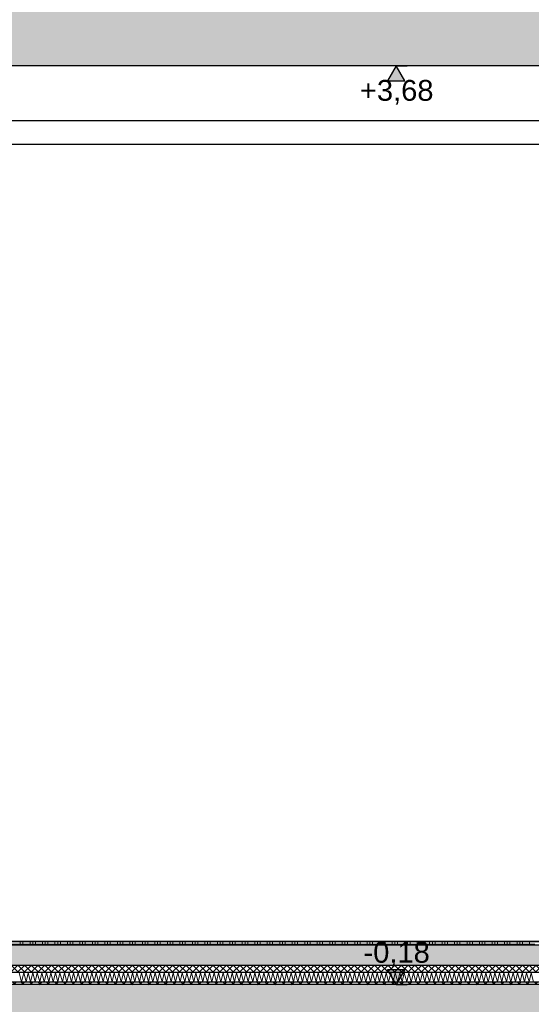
# Model space of a CAD drawing. Header units: metres. Extents: x -14.6 to 48.9, y -22.2 to 2.8.
# Tile 40 of 79: x 9.5 to 11.6, y -10.4 to -6.3. Entities that reach past the tile are written whole.
import ezdxf

# ---------------------------------------------------------------- set-up
doc = ezdxf.new("R2010")
doc.units = ezdxf.units.M
doc.header["$LTSCALE"] = 0.4
doc.header["$MEASUREMENT"] = 0
doc.layers.get('0').update_dxf_attribs({"color": 8, "lineweight": 9})
doc.layers.get('Defpoints').update_dxf_attribs({"color": 8, "lineweight": 9})
for name, color, linetype in [('Neubau_A-Decken', 8, 'Continuous'), ('Neubau_B-abgehängte Decke', 8, 'Continuous'), ('Neubau_B-Bodenaufbau', 8, 'Continuous'), ('Neubau_T-Bemaßung', 8, 'Continuous')]:
    doc.layers.add(name, color=color, linetype=linetype)
doc.styles.add('ERSTELLTER_STIL_2', font='arial.ttf')
doc.dimstyles.new('ERSTELLTER_STIL__1', dxfattribs={"dimtxt": 0.0875, "dimasz": 0.059375, "dimexe": 0.18, "dimexo": 0.0625, "dimgap": 0, "dimtad": 1, "dimzin": 0, "dimdsep": 46, "dimtxsty": 'ERSTELLTER_STIL_2', "dimblk": 'ARROWHEAD_6', "dimblk1": 'ARROWHEAD_6', "dimblk2": 'ARROWHEAD_6', "dimcen": 0.09, "dimclrd": 7, "dimclre": 7, "dimclrt": 7, "dimazin": 0, "dimtfac": 1, "dimtdec": 4, "dimtmove": 0, "dimatfit": 3, "dimfxl": 1, "dimtolj": 1, "dimtzin": 0, "dimarcsym": 0})
doc.dimstyles.new('ERSTELLTER_STIL__2', dxfattribs={"dimtxt": 0.0875, "dimasz": 0.059375, "dimexe": 0.18, "dimexo": 0.0625, "dimgap": 0, "dimtad": 1, "dimzin": 0, "dimdsep": 46, "dimtxsty": 'ERSTELLTER_STIL_2', "dimblk": 'ARROWHEAD_6', "dimblk1": 'ARROWHEAD_6', "dimblk2": 'ARROWHEAD_6', "dimcen": 0.09, "dimclrd": 7, "dimclre": 7, "dimclrt": 7, "dimazin": 0, "dimtfac": 1, "dimtdec": 4, "dimtmove": 2, "dimatfit": 3, "dimfxl": 1, "dimtolj": 1, "dimtzin": 0, "dimarcsym": 0})
pattern_1 = [(45, (-364.88789, -10.175), (-0.084852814, 0.084852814), []), (45, (-364.93032, -10.13257), (-0.084852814, 0.084852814), [0.09, -0.03])]

# ---------------------------------------------------------------- blocks, each defined once
blk = doc.blocks.new('*X259', base_point=(3718.7656, 0))
at = {"layer": 'Neubau_B-Bodenaufbau', "color": 7, "linetype": 'Continuous', "lineweight": 9}
for p, q in [((4093.1275, -0.131), (4093.1377, -0.169)), ((4093.1377, -0.169), (4093.1466, -0.131)), ((4093.1466, -0.131), (4093.1568, -0.169)), ((4093.1568, -0.169), (4093.1656, -0.131)), ((4093.1656, -0.131), (4093.1758, -0.169)), ((4093.1758, -0.169), (4093.1847, -0.131)), ((4093.1847, -0.131), (4093.1949, -0.169)), ((4093.1949, -0.169), (4093.2037, -0.131)), ((4093.2037, -0.131), (4093.2139, -0.169)), ((4093.2139, -0.169), (4093.2228, -0.131)), ((4093.2228, -0.131), (4093.233, -0.169)), ((4093.233, -0.169), (4093.2418, -0.131)), ((4093.2418, -0.131), (4093.252, -0.169)), ((4093.252, -0.169), (4093.2609, -0.131)), ((4093.2609, -0.131), (4093.2711, -0.169)), ((4093.2711, -0.169), (4093.2799, -0.131)), ((4093.2799, -0.131), (4093.2901, -0.169)), ((4093.2901, -0.169), (4093.299, -0.131)), ((4093.299, -0.131), (4093.3092, -0.169)), ((4093.3092, -0.169), (4093.318, -0.131)), ((4093.318, -0.131), (4093.3282, -0.169)), ((4093.3282, -0.169), (4093.337, -0.131)), ((4093.337, -0.131), (4093.3472, -0.169)), ((4093.3472, -0.169), (4093.3561, -0.131)), ((4093.3561, -0.131), (4093.3663, -0.169)), ((4093.3663, -0.169), (4093.3751, -0.131)), ((4093.3751, -0.131), (4093.3853, -0.169)), ((4093.3853, -0.169), (4093.3942, -0.131)), ((4093.3942, -0.131), (4093.4044, -0.169)), ((4093.4044, -0.169), (4093.4132, -0.131)), ((4093.4132, -0.131), (4093.4234, -0.169)), ((4093.4234, -0.169), (4093.4323, -0.131)), ((4093.4323, -0.131), (4093.4425, -0.169)), ((4093.4425, -0.169), (4093.4513, -0.131)), ((4093.4513, -0.131), (4093.4615, -0.169)), ((4093.4615, -0.169), (4093.4704, -0.131)), ((4093.4704, -0.131), (4093.4806, -0.169)), ((4093.4806, -0.169), (4093.4894, -0.131)), ((4093.4894, -0.131), (4093.4996, -0.169)), ((4093.4996, -0.169), (4093.5085, -0.131)), ((4093.5085, -0.131), (4093.5187, -0.169)), ((4093.5187, -0.169), (4093.5275, -0.131)), ((4093.5275, -0.131), (4093.5377, -0.169)), ((4093.5377, -0.169), (4093.5466, -0.131)), ((4093.5466, -0.131), (4093.5568, -0.169)), ((4093.5568, -0.169), (4093.5656, -0.131)), ((4093.5656, -0.131), (4093.5758, -0.169)), ((4093.5758, -0.169), (4093.5847, -0.131)), ((4093.5847, -0.131), (4093.5949, -0.169)), ((4093.5949, -0.169), (4093.6037, -0.131)), ((4093.6037, -0.131), (4093.6139, -0.169)), ((4093.6139, -0.169), (4093.6228, -0.131)), ((4093.6228, -0.131), (4093.633, -0.169)), ((4093.633, -0.169), (4093.6418, -0.131)), ((4093.6418, -0.131), (4093.652, -0.169)), ((4093.652, -0.169), (4093.6609, -0.131)), ((4093.6609, -0.131), (4093.6711, -0.169)), ((4093.6711, -0.169), (4093.6799, -0.131)), ((4093.6799, -0.131), (4093.6901, -0.169)), ((4093.6901, -0.169), (4093.699, -0.131)), ((4093.699, -0.131), (4093.7092, -0.169)), ((4093.7092, -0.169), (4093.718, -0.131)), ((4093.718, -0.131), (4093.7282, -0.169)), ((4093.7282, -0.169), (4093.737, -0.131)), ((4093.737, -0.131), (4093.7472, -0.169)), ((4093.7472, -0.169), (4093.7561, -0.131)), ((4093.7561, -0.131), (4093.7663, -0.169)), ((4093.7663, -0.169), (4093.7751, -0.131)), ((4093.7751, -0.131), (4093.7853, -0.169)), ((4093.7853, -0.169), (4093.7942, -0.131)), ((4093.7942, -0.131), (4093.8044, -0.169)), ((4093.8044, -0.169), (4093.8132, -0.131)), ((4093.8132, -0.131), (4093.8234, -0.169)), ((4093.8234, -0.169), (4093.8323, -0.131)), ((4093.8323, -0.131), (4093.8425, -0.169)), ((4093.8425, -0.169), (4093.8513, -0.131)), ((4093.8513, -0.131), (4093.8615, -0.169)), ((4093.8615, -0.169), (4093.8704, -0.131)), ((4093.8704, -0.131), (4093.8806, -0.169)), ((4093.8806, -0.169), (4093.8894, -0.131)), ((4093.8894, -0.131), (4093.8996, -0.169)), ((4093.8996, -0.169), (4093.9085, -0.131)), ((4093.9085, -0.131), (4093.9187, -0.169)), ((4093.9187, -0.169), (4093.9275, -0.131)), ((4093.9275, -0.131), (4093.9377, -0.169)), ((4093.9377, -0.169), (4093.9466, -0.131)), ((4093.9466, -0.131), (4093.9568, -0.169)), ((4093.9568, -0.169), (4093.9656, -0.131)), ((4093.9656, -0.131), (4093.9758, -0.169)), ((4093.9758, -0.169), (4093.9847, -0.131)), ((4093.9847, -0.131), (4093.9949, -0.169)), ((4093.9949, -0.169), (4094.0037, -0.131)), ((4094.0037, -0.131), (4094.0139, -0.169)), ((4094.0139, -0.169), (4094.0228, -0.131)), ((4094.0228, -0.131), (4094.033, -0.169)), ((4094.033, -0.169), (4094.0418, -0.131)), ((4094.0418, -0.131), (4094.052, -0.169)), ((4094.052, -0.169), (4094.0609, -0.131)), ((4094.0609, -0.131), (4094.0711, -0.169)), ((4094.0711, -0.169), (4094.0799, -0.131)), ((4094.0799, -0.131), (4094.0901, -0.169)), ((4094.0901, -0.169), (4094.099, -0.131)), ((4094.099, -0.131), (4094.1092, -0.169)), ((4094.1092, -0.169), (4094.118, -0.131)), ((4094.118, -0.131), (4094.1282, -0.169)), ((4094.1282, -0.169), (4094.137, -0.131)), ((4094.137, -0.131), (4094.1472, -0.169)), ((4094.1472, -0.169), (4094.1561, -0.131)), ((4094.1561, -0.131), (4094.1663, -0.169)), ((4094.1663, -0.169), (4094.1751, -0.131)), ((4094.1751, -0.131), (4094.1853, -0.169)), ((4094.1853, -0.169), (4094.1942, -0.131)), ((4094.1942, -0.131), (4094.2044, -0.169)), ((4094.2044, -0.169), (4094.2132, -0.131)), ((4094.2132, -0.131), (4094.2234, -0.169)), ((4094.2234, -0.169), (4094.2323, -0.131)), ((4094.2323, -0.131), (4094.2425, -0.169)), ((4094.2425, -0.169), (4094.2513, -0.131)), ((4094.2513, -0.131), (4094.2615, -0.169)), ((4094.2615, -0.169), (4094.2704, -0.131)), ((4094.2704, -0.131), (4094.2806, -0.169)), ((4094.2806, -0.169), (4094.2894, -0.131)), ((4094.2894, -0.131), (4094.2996, -0.169)), ((4094.2996, -0.169), (4094.3085, -0.131)), ((4094.3085, -0.131), (4094.3187, -0.169)), ((4094.3187, -0.169), (4094.3275, -0.131)), ((4094.3275, -0.131), (4094.3377, -0.169)), ((4094.3377, -0.169), (4094.3466, -0.131)), ((4094.3466, -0.131), (4094.3568, -0.169)), ((4094.3568, -0.169), (4094.3656, -0.131)), ((4094.3656, -0.131), (4094.3758, -0.169)), ((4094.3758, -0.169), (4094.3847, -0.131)), ((4094.3847, -0.131), (4094.3949, -0.169)), ((4094.3949, -0.169), (4094.4037, -0.131)), ((4094.4037, -0.131), (4094.4139, -0.169)), ((4094.4139, -0.169), (4094.4228, -0.131)), ((4094.4228, -0.131), (4094.433, -0.169)), ((4094.433, -0.169), (4094.4418, -0.131)), ((4094.4418, -0.131), (4094.452, -0.169)), ((4094.452, -0.169), (4094.4609, -0.131)), ((4094.4609, -0.131), (4094.4711, -0.169)), ((4094.4711, -0.169), (4094.4799, -0.131)), ((4094.4799, -0.131), (4094.4901, -0.169)), ((4094.4901, -0.169), (4094.499, -0.131)), ((4094.499, -0.131), (4094.5092, -0.169)), ((4094.5092, -0.169), (4094.518, -0.131)), ((4094.518, -0.131), (4094.5282, -0.169)), ((4094.5282, -0.169), (4094.537, -0.131)), ((4094.537, -0.131), (4094.5472, -0.169)), ((4094.5472, -0.169), (4094.5561, -0.131)), ((4094.5561, -0.131), (4094.5663, -0.169)), ((4094.5663, -0.169), (4094.5751, -0.131)), ((4094.5751, -0.131), (4094.5853, -0.169)), ((4094.5853, -0.169), (4094.5942, -0.131)), ((4094.5942, -0.131), (4094.6044, -0.169)), ((4094.6044, -0.169), (4094.6132, -0.131)), ((4094.6132, -0.131), (4094.6234, -0.169)), ((4094.6234, -0.169), (4094.6323, -0.131)), ((4094.6323, -0.131), (4094.6425, -0.169)), ((4094.6425, -0.169), (4094.6513, -0.131)), ((4094.6513, -0.131), (4094.6615, -0.169)), ((4094.6615, -0.169), (4094.6704, -0.131)), ((4094.6704, -0.131), (4094.6806, -0.169)), ((4094.6806, -0.169), (4094.6894, -0.131)), ((4094.6894, -0.131), (4094.6996, -0.169)), ((4094.6996, -0.169), (4094.7085, -0.131)), ((4094.7085, -0.131), (4094.7187, -0.169)), ((4094.7187, -0.169), (4094.7275, -0.131)), ((4094.7275, -0.131), (4094.7377, -0.169)), ((4094.7377, -0.169), (4094.7466, -0.131)), ((4094.7466, -0.131), (4094.7568, -0.169)), ((4094.7568, -0.169), (4094.7656, -0.131)), ((4094.7656, -0.131), (4094.7758, -0.169)), ((4094.7758, -0.169), (4094.7847, -0.131)), ((4094.7847, -0.131), (4094.7949, -0.169)), ((4094.7949, -0.169), (4094.8037, -0.131)), ((4094.8037, -0.131), (4094.8139, -0.169)), ((4094.8139, -0.169), (4094.8228, -0.131)), ((4094.8228, -0.131), (4094.833, -0.169)), ((4094.833, -0.169), (4094.8418, -0.131)), ((4094.8418, -0.131), (4094.852, -0.169)), ((4094.852, -0.169), (4094.8609, -0.131)), ((4094.8609, -0.131), (4094.8711, -0.169)), ((4094.8711, -0.169), (4094.8799, -0.131)), ((4094.8799, -0.131), (4094.8901, -0.169)), ((4094.8901, -0.169), (4094.899, -0.131)), ((4094.899, -0.131), (4094.9092, -0.169)), ((4094.9092, -0.169), (4094.918, -0.131)), ((4094.918, -0.131), (4094.9282, -0.169)), ((4094.9282, -0.169), (4094.937, -0.131)), ((4094.937, -0.131), (4094.9472, -0.169)), ((4094.9472, -0.169), (4094.9561, -0.131)), ((4094.9561, -0.131), (4094.9663, -0.169)), ((4094.9663, -0.169), (4094.9751, -0.131)), ((4094.9751, -0.131), (4094.9853, -0.169)), ((4094.9853, -0.169), (4094.9942, -0.131)), ((4094.9942, -0.131), (4095.0044, -0.169)), ((4095.0044, -0.169), (4095.0132, -0.131)), ((4095.0132, -0.131), (4095.0234, -0.169)), ((4095.0234, -0.169), (4095.0323, -0.131)), ((4095.0323, -0.131), (4095.0425, -0.169)), ((4095.0425, -0.169), (4095.0513, -0.131)), ((4095.0513, -0.131), (4095.0615, -0.169)), ((4095.0615, -0.169), (4095.0704, -0.131)), ((4095.0704, -0.131), (4095.0806, -0.169)), ((4095.0806, -0.169), (4095.0894, -0.131)), ((4095.0894, -0.131), (4095.0996, -0.169)), ((4095.0996, -0.169), (4095.1085, -0.131)), ((4095.1085, -0.131), (4095.1187, -0.169)), ((4095.1187, -0.169), (4095.1275, -0.131)), ((4095.1275, -0.131), (4095.1377, -0.169)), ((4095.1377, -0.169), (4095.1466, -0.131)), ((4095.1466, -0.131), (4095.1568, -0.169)), ((4095.1568, -0.169), (4095.1656, -0.131)), ((4095.1656, -0.131), (4095.1758, -0.169)), ((4095.1758, -0.169), (4095.1847, -0.131)), ((4095.1847, -0.131), (4095.1949, -0.169)), ((4095.1949, -0.169), (4095.2037, -0.131)), ((4095.2037, -0.131), (4095.2139, -0.169)), ((4095.2139, -0.169), (4095.2228, -0.131)), ((4095.2228, -0.131), (4095.233, -0.169)), ((4095.233, -0.169), (4095.2418, -0.131)), ((4095.2418, -0.131), (4095.252, -0.169)), ((4095.252, -0.169), (4095.2609, -0.131)), ((4095.2609, -0.131), (4095.2711, -0.169)), ((4095.2711, -0.169), (4095.2799, -0.131)), ((4095.2799, -0.131), (4095.2901, -0.169))]:
    blk.add_line(p, q, dxfattribs=at)
blk = doc.blocks.new('*X260', base_point=(3718.7656, 0))
at = {"layer": 'Neubau_B-Bodenaufbau', "color": 7, "linetype": 'Continuous', "lineweight": 9}
for p, q in [((4093.1319, 0), (4093.1319, -0.015)), ((4093.1431, 0), (4093.1431, -0.015)), ((4093.1731, 0), (4093.1731, -0.015)), ((4093.1844, 0), (4093.1844, -0.015)), ((4093.1956, 0), (4093.1956, -0.015)), ((4093.2256, 0), (4093.2256, -0.015)), ((4093.2369, 0), (4093.2369, -0.015)), ((4093.2481, 0), (4093.2481, -0.015)), ((4093.2781, 0), (4093.2781, -0.015)), ((4093.2894, 0), (4093.2894, -0.015)), ((4093.3006, 0), (4093.3006, -0.015)), ((4093.3306, 0), (4093.3306, -0.015)), ((4093.3419, 0), (4093.3419, -0.015)), ((4093.3531, 0), (4093.3531, -0.015)), ((4093.3831, 0), (4093.3831, -0.015)), ((4093.3944, 0), (4093.3944, -0.015)), ((4093.4056, 0), (4093.4056, -0.015)), ((4093.4356, 0), (4093.4356, -0.015)), ((4093.4469, 0), (4093.4469, -0.015)), ((4093.4581, 0), (4093.4581, -0.015)), ((4093.4881, 0), (4093.4881, -0.015)), ((4093.4994, 0), (4093.4994, -0.015)), ((4093.5106, 0), (4093.5106, -0.015)), ((4093.5406, 0), (4093.5406, -0.015)), ((4093.5519, 0), (4093.5519, -0.015)), ((4093.5631, 0), (4093.5631, -0.015)), ((4093.5931, 0), (4093.5931, -0.015)), ((4093.6044, 0), (4093.6044, -0.015)), ((4093.6156, 0), (4093.6156, -0.015)), ((4093.6456, 0), (4093.6456, -0.015)), ((4093.6569, 0), (4093.6569, -0.015)), ((4093.6681, 0), (4093.6681, -0.015)), ((4093.6981, 0), (4093.6981, -0.015)), ((4093.7094, 0), (4093.7094, -0.015)), ((4093.7206, 0), (4093.7206, -0.015)), ((4093.7506, 0), (4093.7506, -0.015)), ((4093.7619, 0), (4093.7619, -0.015)), ((4093.7731, 0), (4093.7731, -0.015)), ((4093.8031, 0), (4093.8031, -0.015)), ((4093.8144, 0), (4093.8144, -0.015)), ((4093.8256, 0), (4093.8256, -0.015)), ((4093.8556, 0), (4093.8556, -0.015)), ((4093.8669, 0), (4093.8669, -0.015)), ((4093.8781, 0), (4093.8781, -0.015)), ((4093.9081, 0), (4093.9081, -0.015)), ((4093.9194, 0), (4093.9194, -0.015)), ((4093.9306, 0), (4093.9306, -0.015)), ((4093.9606, 0), (4093.9606, -0.015)), ((4093.9719, 0), (4093.9719, -0.015)), ((4093.9831, 0), (4093.9831, -0.015)), ((4094.0131, 0), (4094.0131, -0.015)), ((4094.0244, 0), (4094.0244, -0.015)), ((4094.0356, 0), (4094.0356, -0.015)), ((4094.0656, 0), (4094.0656, -0.015)), ((4094.0769, 0), (4094.0769, -0.015)), ((4094.0881, 0), (4094.0881, -0.015)), ((4094.1181, 0), (4094.1181, -0.015)), ((4094.1294, 0), (4094.1294, -0.015)), ((4094.1406, 0), (4094.1406, -0.015)), ((4094.1706, 0), (4094.1706, -0.015)), ((4094.1819, 0), (4094.1819, -0.015)), ((4094.1931, 0), (4094.1931, -0.015)), ((4094.2231, 0), (4094.2231, -0.015)), ((4094.2344, 0), (4094.2344, -0.015)), ((4094.2456, 0), (4094.2456, -0.015)), ((4094.2756, 0), (4094.2756, -0.015)), ((4094.2869, 0), (4094.2869, -0.015)), ((4094.2981, 0), (4094.2981, -0.015)), ((4094.3281, 0), (4094.3281, -0.015)), ((4094.3394, 0), (4094.3394, -0.015)), ((4094.3506, 0), (4094.3506, -0.015)), ((4094.3806, 0), (4094.3806, -0.015)), ((4094.3919, 0), (4094.3919, -0.015)), ((4094.4031, 0), (4094.4031, -0.015)), ((4094.4331, 0), (4094.4331, -0.015)), ((4094.4444, 0), (4094.4444, -0.015)), ((4094.4556, 0), (4094.4556, -0.015)), ((4094.4856, 0), (4094.4856, -0.015)), ((4094.4969, 0), (4094.4969, -0.015)), ((4094.5081, 0), (4094.5081, -0.015)), ((4094.5381, 0), (4094.5381, -0.015)), ((4094.5494, 0), (4094.5494, -0.015)), ((4094.5606, 0), (4094.5606, -0.015)), ((4094.5906, 0), (4094.5906, -0.015)), ((4094.6019, 0), (4094.6019, -0.015)), ((4094.6131, 0), (4094.6131, -0.015)), ((4094.6431, 0), (4094.6431, -0.015)), ((4094.6544, 0), (4094.6544, -0.015)), ((4094.6656, 0), (4094.6656, -0.015)), ((4094.6956, 0), (4094.6956, -0.015)), ((4094.7069, 0), (4094.7069, -0.015)), ((4094.7181, 0), (4094.7181, -0.015)), ((4094.7481, 0), (4094.7481, -0.015)), ((4094.7594, 0), (4094.7594, -0.015)), ((4094.7706, 0), (4094.7706, -0.015)), ((4094.8006, 0), (4094.8006, -0.015)), ((4094.8119, 0), (4094.8119, -0.015)), ((4094.8231, 0), (4094.8231, -0.015)), ((4094.8531, 0), (4094.8531, -0.015)), ((4094.8644, 0), (4094.8644, -0.015)), ((4094.8756, 0), (4094.8756, -0.015)), ((4094.9056, 0), (4094.9056, -0.015)), ((4094.9169, 0), (4094.9169, -0.015)), ((4094.9281, 0), (4094.9281, -0.015)), ((4094.9581, 0), (4094.9581, -0.015)), ((4094.9694, 0), (4094.9694, -0.015)), ((4094.9806, 0), (4094.9806, -0.015)), ((4095.0106, 0), (4095.0106, -0.015)), ((4095.0219, 0), (4095.0219, -0.015)), ((4095.0331, 0), (4095.0331, -0.015)), ((4095.0631, 0), (4095.0631, -0.015)), ((4095.0744, 0), (4095.0744, -0.015)), ((4095.0856, 0), (4095.0856, -0.015)), ((4095.1156, 0), (4095.1156, -0.015)), ((4095.1269, 0), (4095.1269, -0.015)), ((4095.1381, 0), (4095.1381, -0.015)), ((4095.1681, 0), (4095.1681, -0.015)), ((4095.1794, 0), (4095.1794, -0.015)), ((4095.1906, 0), (4095.1906, -0.015)), ((4095.2206, 0), (4095.2206, -0.015)), ((4095.2319, 0), (4095.2319, -0.015)), ((4095.2431, 0), (4095.2431, -0.015)), ((4095.2731, 0), (4095.2731, -0.015)), ((4093.0906, -0.0112), (4093.1431, -0.0112)), ((4093.1431, -0.0112), (4093.1956, -0.0112)), ((4093.1956, -0.0112), (4093.2481, -0.0112)), ((4093.2481, -0.0112), (4093.3006, -0.0112)), ((4093.3006, -0.0112), (4093.3531, -0.0112)), ((4093.3531, -0.0112), (4093.4056, -0.0112)), ((4093.4056, -0.0112), (4093.4581, -0.0112)), ((4093.4581, -0.0112), (4093.5106, -0.0112)), ((4093.5106, -0.0112), (4093.5631, -0.0112)), ((4093.5631, -0.0112), (4093.6156, -0.0112)), ((4093.6156, -0.0112), (4093.6681, -0.0112)), ((4093.6681, -0.0112), (4093.7206, -0.0112)), ((4093.7206, -0.0112), (4093.7731, -0.0112)), ((4093.7731, -0.0112), (4093.8256, -0.0112)), ((4093.8256, -0.0112), (4093.8781, -0.0112)), ((4093.8781, -0.0112), (4093.9306, -0.0112)), ((4093.9306, -0.0112), (4093.9831, -0.0112)), ((4093.9831, -0.0112), (4094.0356, -0.0112)), ((4094.0356, -0.0112), (4094.0881, -0.0112)), ((4094.0881, -0.0112), (4094.1406, -0.0112)), ((4094.1406, -0.0112), (4094.1931, -0.0112)), ((4094.1931, -0.0112), (4094.2456, -0.0112)), ((4094.2456, -0.0112), (4094.2981, -0.0112)), ((4094.2981, -0.0112), (4094.3506, -0.0112)), ((4094.3506, -0.0112), (4094.4031, -0.0112)), ((4094.4031, -0.0112), (4094.4556, -0.0112)), ((4094.4556, -0.0112), (4094.5081, -0.0112)), ((4094.5081, -0.0112), (4094.5606, -0.0112)), ((4094.5606, -0.0112), (4094.6131, -0.0112)), ((4094.6131, -0.0112), (4094.6656, -0.0112)), ((4094.6656, -0.0112), (4094.7181, -0.0112)), ((4094.7181, -0.0112), (4094.7706, -0.0112)), ((4094.7706, -0.0112), (4094.8231, -0.0112)), ((4094.8231, -0.0112), (4094.8756, -0.0112)), ((4094.8756, -0.0112), (4094.9281, -0.0112)), ((4094.9281, -0.0112), (4094.9806, -0.0112)), ((4094.9806, -0.0112), (4095.0331, -0.0112)), ((4095.0331, -0.0112), (4095.0856, -0.0112)), ((4095.0856, -0.0112), (4095.1381, -0.0112)), ((4095.1381, -0.0112), (4095.1906, -0.0112)), ((4095.1906, -0.0112), (4095.2431, -0.0112)), ((4095.2431, -0.0112), (4095.2956, -0.0112))]:
    blk.add_line(p, q, dxfattribs=at)
blk = doc.blocks.new('ARROWHEAD_6')
at = {"color": 0, "linetype": 'Continuous', "lineweight": 0}
for p, q in [((0, 0), (-1, 0)), ((-0.5, -0.5), (0.5, 0.5))]:
    blk.add_line(p, q, dxfattribs=at)
blk = doc.blocks.new('*D309')
at = {"layer": 'Defpoints', "color": 0, "linetype": 'Continuous', "transparency": 16777216}
for p in [(5.5166, -10.355), (23.73, -10.355), (5.7105, -10.655)]:
    blk.add_point(p, dxfattribs=at)
at = {"layer": 'Neubau_T-Bemaßung', "linetype": 'Continuous', "lineweight": -2, "transparency": 16777216}
for p, q in [((5.5166, -10.2956), (5.5166, -10.2363)), ((23.6675, -10.355), (5.3366, -10.355)), ((5.5166, -10.355), (5.5166, -10.3917)), ((5.5166, -10.655), (5.5166, -10.6186)), ((5.648, -10.655), (5.3366, -10.655)), ((5.5166, -10.7144), (5.5166, -10.7738))]:
    blk.add_line(p, q, dxfattribs=at)
at = {"layer": 'Neubau_T-Bemaßung', "linetype": 'Continuous', "lineweight": -2, "transparency": 16777216, "xscale": 0.059375, "yscale": 0.059375, "zscale": 0.059375}
for p, rotation in [((5.5166, -10.355), 270), ((5.5166, -10.655), 90)]:
    blk.add_blockref('ARROWHEAD_6', p, dxfattribs=dict(at, rotation=rotation))
at = {"layer": 'Neubau_T-Bemaßung', "linetype": 'Continuous', "transparency": 16777216, "insert": (5.5166, -10.5051), "char_height": 0.0875, "attachment_point": 5, "rotation": 90, "style": 'ERSTELLTER_STIL_2'}
blk.add_mtext('\\A1;0.30', dxfattribs=at)
blk = doc.blocks.new('*D310')
at = {"layer": 'Defpoints', "color": 0, "linetype": 'Continuous', "transparency": 16777216}
for p in [(-9.662, -10.175), (5.4029, -10.175), (23.73, -10.355)]:
    blk.add_point(p, dxfattribs=at)
at = {"layer": 'Neubau_T-Bemaßung', "linetype": 'Continuous', "lineweight": -2, "transparency": 16777216}
for p, q in [((5.4029, -10.175), (5.4029, -10.0772)), ((-9.5995, -10.175), (5.5829, -10.175)), ((5.4029, -10.2956), (5.4029, -10.2344)), ((23.6675, -10.355), (5.2229, -10.355))]:
    blk.add_line(p, q, dxfattribs=at)
at = {"layer": 'Neubau_T-Bemaßung', "linetype": 'Continuous', "lineweight": -2, "transparency": 16777216, "xscale": 0.059375, "yscale": 0.059375, "zscale": 0.059375}
for p, rotation in [((5.4029, -10.175), 90), ((5.4029, -10.355), 270)]:
    blk.add_blockref('ARROWHEAD_6', p, dxfattribs=dict(at, rotation=rotation))
at = {"layer": 'Neubau_T-Bemaßung', "linetype": 'Continuous', "transparency": 16777216, "insert": (5.5166, -10.0772), "char_height": 0.0875, "attachment_point": 5, "rotation": 90, "style": 'ERSTELLTER_STIL_2'}
blk.add_mtext('\\A1;0.18', dxfattribs=at)
blk = doc.blocks.new('*D311')
at = {"layer": 'Defpoints', "color": 0, "linetype": 'Continuous', "transparency": 16777216}
for p in [(5.5166, -6.825), (13.115, -6.825), (-9.662, -10.175)]:
    blk.add_point(p, dxfattribs=at)
at = {"layer": 'Neubau_T-Bemaßung', "linetype": 'Continuous', "lineweight": -2, "transparency": 16777216}
for p, q in [((13.0525, -6.825), (5.3366, -6.825)), ((5.5166, -6.8844), (5.5166, -8.3896)), ((5.5166, -10.1156), (5.5166, -8.6174)), ((-9.5995, -10.175), (5.6966, -10.175))]:
    blk.add_line(p, q, dxfattribs=at)
at = {"layer": 'Neubau_T-Bemaßung', "linetype": 'Continuous', "lineweight": -2, "transparency": 16777216, "xscale": 0.059375, "yscale": 0.059375, "zscale": 0.059375}
for p, rotation in [((5.5166, -6.825), 90), ((5.5166, -10.175), 270)]:
    blk.add_blockref('ARROWHEAD_6', p, dxfattribs=dict(at, rotation=rotation))
at = {"layer": 'Neubau_T-Bemaßung', "linetype": 'Continuous', "transparency": 16777216, "insert": (5.5166, -8.5035), "char_height": 0.0875, "attachment_point": 5, "rotation": 90, "style": 'ERSTELLTER_STIL_2'}
blk.add_mtext('\\A1;3.35', dxfattribs=at)
blk = doc.blocks.new('*D312')
at = {"layer": 'Defpoints', "color": 0, "linetype": 'Continuous', "transparency": 16777216}
for p in [(5.6301, -6.725), (13.115, -6.725), (13.115, -6.825)]:
    blk.add_point(p, dxfattribs=at)
at = {"layer": 'Neubau_T-Bemaßung', "linetype": 'Continuous', "lineweight": -2, "transparency": 16777216}
for p, q in [((5.6301, -6.6656), (5.6301, -6.6063)), ((13.0525, -6.725), (5.4501, -6.725)), ((5.6301, -6.725), (5.6301, -6.825)), ((13.0525, -6.825), (5.4501, -6.825)), ((5.6301, -6.8844), (5.6301, -6.9438))]:
    blk.add_line(p, q, dxfattribs=at)
at = {"layer": 'Neubau_T-Bemaßung', "linetype": 'Continuous', "lineweight": -2, "transparency": 16777216, "xscale": 0.059375, "yscale": 0.059375, "zscale": 0.059375}
for p, rotation in [((5.6301, -6.725), 270), ((5.6301, -6.825), 90)]:
    blk.add_blockref('ARROWHEAD_6', p, dxfattribs=dict(at, rotation=rotation))
at = {"layer": 'Neubau_T-Bemaßung', "linetype": 'Continuous', "transparency": 16777216, "insert": (5.5166, -6.9438), "char_height": 0.0875, "attachment_point": 5, "rotation": 90, "style": 'ERSTELLTER_STIL_2'}
blk.add_mtext('\\A1;0.10', dxfattribs=at)
blk = doc.blocks.new('*D313')
at = {"layer": 'Defpoints', "color": 0, "linetype": 'Continuous', "transparency": 16777216}
for p in [(5.5166, -6.495), (23.555, -6.495), (13.115, -6.725)]:
    blk.add_point(p, dxfattribs=at)
at = {"layer": 'Neubau_T-Bemaßung', "linetype": 'Continuous', "lineweight": -2, "transparency": 16777216}
for p, q in [((5.5166, -6.4356), (5.5166, -6.3763)), ((23.4925, -6.495), (5.3366, -6.495)), ((5.5166, -6.495), (5.5166, -6.4965)), ((13.0525, -6.725), (5.3366, -6.725)), ((5.5166, -6.725), (5.5166, -6.7238)), ((5.5166, -6.7844), (5.5166, -6.8438))]:
    blk.add_line(p, q, dxfattribs=at)
at = {"layer": 'Neubau_T-Bemaßung', "linetype": 'Continuous', "lineweight": -2, "transparency": 16777216, "xscale": 0.059375, "yscale": 0.059375, "zscale": 0.059375}
for p, rotation in [((5.5166, -6.495), 270), ((5.5166, -6.725), 90)]:
    blk.add_blockref('ARROWHEAD_6', p, dxfattribs=dict(at, rotation=rotation))
at = {"layer": 'Neubau_T-Bemaßung', "linetype": 'Continuous', "transparency": 16777216, "insert": (5.5166, -6.6101), "char_height": 0.0875, "attachment_point": 5, "rotation": 90, "style": 'ERSTELLTER_STIL_2'}
blk.add_mtext('\\A1;0.23', dxfattribs=at)
blk = doc.blocks.new('*D314')
at = {"layer": 'Defpoints', "color": 0, "linetype": 'Continuous', "transparency": 16777216}
for p in [(5.5166, -6.195), (11.6275, -6.195), (23.555, -6.495)]:
    blk.add_point(p, dxfattribs=at)
at = {"layer": 'Neubau_T-Bemaßung', "linetype": 'Continuous', "lineweight": -2, "transparency": 16777216}
for p, q in [((5.5166, -6.1356), (5.5166, -6.0763)), ((11.565, -6.195), (5.3366, -6.195)), ((5.5166, -6.195), (5.5166, -6.2317)), ((23.4925, -6.495), (5.3366, -6.495)), ((5.5166, -6.495), (5.5166, -6.4586)), ((5.5166, -6.5544), (5.5166, -6.6138))]:
    blk.add_line(p, q, dxfattribs=at)
at = {"layer": 'Neubau_T-Bemaßung', "linetype": 'Continuous', "lineweight": -2, "transparency": 16777216, "xscale": 0.059375, "yscale": 0.059375, "zscale": 0.059375}
for p, rotation in [((5.5166, -6.195), 270), ((5.5166, -6.495), 90)]:
    blk.add_blockref('ARROWHEAD_6', p, dxfattribs=dict(at, rotation=rotation))
at = {"layer": 'Neubau_T-Bemaßung', "linetype": 'Continuous', "transparency": 16777216, "insert": (5.5166, -6.3451), "char_height": 0.0875, "attachment_point": 5, "rotation": 90, "style": 'ERSTELLTER_STIL_2'}
blk.add_mtext('\\A1;0.30', dxfattribs=at)
blk = doc.blocks.new('*D323')
at = {"layer": 'Defpoints', "color": 0, "linetype": 'Continuous', "transparency": 16777216}
for p in [(5.8666, -10.355), (23.73, -10.355), (5.7105, -10.655)]:
    blk.add_point(p, dxfattribs=at)
at = {"layer": 'Neubau_T-Bemaßung', "linetype": 'Continuous', "lineweight": -2, "transparency": 16777216}
for p, q in [((5.8666, -10.2956), (5.8666, -10.2363)), ((23.6675, -10.355), (5.6866, -10.355)), ((5.8666, -10.355), (5.8666, -10.3917)), ((5.8666, -10.655), (5.8666, -10.6186)), ((5.773, -10.655), (6.0466, -10.655)), ((5.8666, -10.7144), (5.8666, -10.7738))]:
    blk.add_line(p, q, dxfattribs=at)
at = {"layer": 'Neubau_T-Bemaßung', "linetype": 'Continuous', "lineweight": -2, "transparency": 16777216, "xscale": 0.059375, "yscale": 0.059375, "zscale": 0.059375}
for p, rotation in [((5.8666, -10.355), 270), ((5.8666, -10.655), 90)]:
    blk.add_blockref('ARROWHEAD_6', p, dxfattribs=dict(at, rotation=rotation))
at = {"layer": 'Neubau_T-Bemaßung', "linetype": 'Continuous', "transparency": 16777216, "insert": (5.8666, -10.5051), "char_height": 0.0875, "attachment_point": 5, "rotation": 90, "style": 'ERSTELLTER_STIL_2'}
blk.add_mtext('\\A1;0.30', dxfattribs=at)
blk = doc.blocks.new('*D324')
at = {"layer": 'Defpoints', "color": 0, "linetype": 'Continuous', "transparency": 16777216}
for p in [(5.8666, -6.495), (23.555, -6.495), (23.73, -10.355)]:
    blk.add_point(p, dxfattribs=at)
at = {"layer": 'Neubau_T-Bemaßung', "linetype": 'Continuous', "lineweight": -2, "transparency": 16777216}
for p, q in [((23.4925, -6.495), (5.6866, -6.495)), ((5.8666, -6.5544), (5.8666, -8.3149)), ((5.8666, -10.2956), (5.8666, -8.5421)), ((23.6675, -10.355), (5.6866, -10.355))]:
    blk.add_line(p, q, dxfattribs=at)
at = {"layer": 'Neubau_T-Bemaßung', "linetype": 'Continuous', "lineweight": -2, "transparency": 16777216, "xscale": 0.059375, "yscale": 0.059375, "zscale": 0.059375}
for p, rotation in [((5.8666, -6.495), 90), ((5.8666, -10.355), 270)]:
    blk.add_blockref('ARROWHEAD_6', p, dxfattribs=dict(at, rotation=rotation))
at = {"layer": 'Neubau_T-Bemaßung', "linetype": 'Continuous', "transparency": 16777216, "insert": (5.8666, -8.4285), "char_height": 0.0875, "attachment_point": 5, "rotation": 90, "style": 'ERSTELLTER_STIL_2'}
blk.add_mtext('\\A1;3.86', dxfattribs=at)
blk = doc.blocks.new('*D325')
at = {"layer": 'Defpoints', "color": 0, "linetype": 'Continuous', "transparency": 16777216}
for p in [(5.8666, -6.195), (11.6275, -6.195), (23.555, -6.495)]:
    blk.add_point(p, dxfattribs=at)
at = {"layer": 'Neubau_T-Bemaßung', "linetype": 'Continuous', "lineweight": -2, "transparency": 16777216}
for p, q in [((5.8666, -6.1356), (5.8666, -6.0763)), ((11.565, -6.195), (5.6866, -6.195)), ((5.8666, -6.195), (5.8666, -6.2317)), ((23.4925, -6.495), (5.6866, -6.495)), ((5.8666, -6.495), (5.8666, -6.4586)), ((5.8666, -6.5544), (5.8666, -6.6138))]:
    blk.add_line(p, q, dxfattribs=at)
at = {"layer": 'Neubau_T-Bemaßung', "linetype": 'Continuous', "lineweight": -2, "transparency": 16777216, "xscale": 0.059375, "yscale": 0.059375, "zscale": 0.059375}
for p, rotation in [((5.8666, -6.195), 270), ((5.8666, -6.495), 90)]:
    blk.add_blockref('ARROWHEAD_6', p, dxfattribs=dict(at, rotation=rotation))
at = {"layer": 'Neubau_T-Bemaßung', "linetype": 'Continuous', "transparency": 16777216, "insert": (5.8666, -6.3451), "char_height": 0.0875, "attachment_point": 5, "rotation": 90, "style": 'ERSTELLTER_STIL_2'}
blk.add_mtext('\\A1;0.30', dxfattribs=at)
blk = doc.blocks.new('*D332')
at = {"layer": 'Defpoints', "color": 0, "linetype": 'Continuous', "transparency": 16777216}
for p in [(-9.662, -10.175), (18.0125, -10.175), (23.73, -10.355)]:
    blk.add_point(p, dxfattribs=at)
at = {"layer": 'Neubau_T-Bemaßung', "linetype": 'Continuous', "lineweight": -2, "transparency": 16777216}
for p, q in [((-9.5995, -10.175), (18.1925, -10.175)), ((18.0125, -10.2956), (18.0125, -10.2344)), ((23.6675, -10.355), (17.8325, -10.355))]:
    blk.add_line(p, q, dxfattribs=at)
at = {"layer": 'Neubau_T-Bemaßung', "linetype": 'Continuous', "lineweight": -2, "transparency": 16777216, "xscale": 0.059375, "yscale": 0.059375, "zscale": 0.059375}
for p, rotation in [((18.0125, -10.175), 90), ((18.0125, -10.355), 270)]:
    blk.add_blockref('ARROWHEAD_6', p, dxfattribs=dict(at, rotation=rotation))
at = {"layer": 'Neubau_T-Bemaßung', "linetype": 'Continuous', "transparency": 16777216, "insert": (17.9513, -10.0532), "char_height": 0.0875, "attachment_point": 5, "rotation": 90, "style": 'ERSTELLTER_STIL_2'}
blk.add_mtext('\\A1;0.18', dxfattribs=at)
blk = doc.blocks.new('*D333')
at = {"layer": 'Defpoints', "color": 0, "linetype": 'Continuous', "transparency": 16777216}
for p in [(13.115, -6.825), (17.9513, -6.825), (-9.662, -10.175)]:
    blk.add_point(p, dxfattribs=at)
at = {"layer": 'Neubau_T-Bemaßung', "linetype": 'Continuous', "lineweight": -2, "transparency": 16777216}
for p, q in [((13.1775, -6.825), (18.1313, -6.825)), ((17.9513, -6.8844), (17.9513, -8.3896)), ((17.9513, -10.1156), (17.9513, -8.6174)), ((-9.5995, -10.175), (18.1313, -10.175))]:
    blk.add_line(p, q, dxfattribs=at)
at = {"layer": 'Neubau_T-Bemaßung', "linetype": 'Continuous', "lineweight": -2, "transparency": 16777216, "xscale": 0.059375, "yscale": 0.059375, "zscale": 0.059375}
for p, rotation in [((17.9513, -6.825), 90), ((17.9513, -10.175), 270)]:
    blk.add_blockref('ARROWHEAD_6', p, dxfattribs=dict(at, rotation=rotation))
at = {"layer": 'Neubau_T-Bemaßung', "linetype": 'Continuous', "transparency": 16777216, "insert": (17.9513, -8.5035), "char_height": 0.0875, "attachment_point": 5, "rotation": 90, "style": 'ERSTELLTER_STIL_2'}
blk.add_mtext('\\A1;3.35', dxfattribs=at)

msp = doc.modelspace()

# ---------------------------------------------------------------- hatches: boundary and pattern name
at = {"layer": 'Neubau_A-Decken', "linetype": 'Continuous'}
h = msp.add_hatch(dxfattribs=at)
h.set_pattern_fill('BETON__STAHLBETON_0002', color=256, style=0, pattern_type=2)
h.set_pattern_definition(pattern_1)
h.paths.add_polyline_path([(-0.3, -6.195), (-0.3, -6.495), (23.555, -6.495), (23.555, -6.195)])
h = msp.add_hatch(dxfattribs=at)
h.set_pattern_fill('BETON__STAHLBETON_0002', color=256, style=0, pattern_type=2)
h.set_pattern_definition(pattern_1)
h.paths.add_polyline_path([(1.825, -10.355), (1.825, -10.655), (15.2, -10.655), (15.2, -10.355)])
at = {"layer": 'Neubau_B-Bodenaufbau', "linetype": 'Continuous'}
h = msp.add_hatch(dxfattribs=at)
h.set_pattern_fill('BETON__UNBEWEHRT_0002', color=256, style=0, pattern_type=2)
h.set_pattern_definition([(45, (-364.88789, -10.175), (-0.035355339, 0.035355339), [0.0375, -0.0125]), (45, (-364.88789, -10.139645), (-0.035355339, 0.035355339), [0.0375, -0.0125])])
h.paths.add_polyline_path([(7.325, -10.19), (7.325, -10.275), (18.915, -10.275), (18.915, -10.19)])
h = msp.add_hatch(dxfattribs=at)
h.set_pattern_fill('DÄMMUNG__HART_2_0002', color=256, style=0, pattern_type=2)
h.set_pattern_definition([(45, (-364.88789, -10.175), (-0.0141421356, 0.0141421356), []), (135, (-364.88789, -10.175), (0.0141421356, 0.0141421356), [])])
h.paths.add_polyline_path([(7.325, -10.275), (7.325, -10.305), (18.915, -10.305), (18.915, -10.275)])
h = msp.add_hatch(dxfattribs=at)
h.set_pattern_fill('GUßASPHALT_0002', color=256, style=0, pattern_type=2)
h.set_pattern_definition([(45, (-364.88789, -10.175), (-0.0176776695, 0.0176776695), []), (135, (-364.88789, -10.175), (0.0176776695, 0.0176776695), [])])
h.paths.add_polyline_path([(7.325, -10.355), (18.915, -10.355), (18.915, -10.345), (7.325, -10.345)])
at = {"layer": 'Neubau_T-Bemaßung', "linetype": 'Continuous'}
for points in [[(11.0583, -6.495), (11.0221, -6.5575), (11.0946, -6.5575)], [(11.0583, -10.355), (11.0946, -10.2925), (11.0221, -10.2925)]]:
    msp.add_hatch(color=256, dxfattribs=at).paths.add_polyline_path(points)

# ---------------------------------------------------------------- linework, layer by layer
at = {"layer": 'Neubau_A-Decken', "linetype": 'Continuous'}
for p, q in [((18.83, -6.495), (7.4, -6.495)), ((15.2, -10.355), (7.33, -10.355))]:
    msp.add_line(p, q, dxfattribs=at)
at = {"layer": 'Neubau_B-abgehängte Decke', "linetype": 'Continuous'}
for p, q in [((18.83, -6.725), (7.4, -6.725)), ((18.83, -6.825), (7.4, -6.825))]:
    msp.add_line(p, q, dxfattribs=at)
at = {"layer": 'Neubau_B-Bodenaufbau', "linetype": 'Continuous'}
for p, q in [((18.915, -10.19), (7.33, -10.19)), ((18.915, -10.275), (7.33, -10.275)), ((18.915, -10.305), (7.33, -10.305)), ((18.915, -10.345), (7.33, -10.345))]:
    msp.add_line(p, q, dxfattribs=at)
at = {"layer": 'Neubau_B-Bodenaufbau', "linetype": 'Continuous', "flags": 128}
msp.add_lwpolyline([(18.915, -10.175), (7.35, -10.175), (7.33, -10.175)], dxfattribs=at)
at = {"layer": 'Neubau_T-Bemaßung', "linetype": 'Continuous'}
for p, q in [((11.0583, -6.495), (11.0115, -6.495)), ((11.0583, -6.495), (11.0221, -6.5575)), ((11.0583, -6.495), (11.1052, -6.495)), ((11.0946, -6.5575), (11.0583, -6.495)), ((11.0221, -6.5575), (11.0946, -6.5575)), ((11.0583, -10.355), (11.0221, -10.2925)), ((11.0221, -10.2925), (11.0946, -10.2925)), ((11.0946, -10.2925), (11.0583, -10.355)), ((11.0583, -10.355), (11.0115, -10.355)), ((11.0583, -10.355), (11.1052, -10.355))]:
    msp.add_line(p, q, dxfattribs=at)

# ---------------------------------------------------------------- block references
at = {"layer": 'Neubau_B-Bodenaufbau'}
for name in ['*X260', '*X259']:
    msp.add_blockref(name, (-364.8879, -10.175), dxfattribs=at)

# ---------------------------------------------------------------- texts
at = {"layer": 'Neubau_T-Bemaßung', "char_height": 0.0875, "attachment_point": 7, "style": 'ERSTELLTER_STIL_2'}
for s, insert in [('\\A1;+3,68', (10.9065, -6.6575)), ('\\A1;-0,18', (10.9216, -10.28))]:
    msp.add_mtext(s, dxfattribs=dict(at, insert=insert))

# ---------------------------------------------------------------- dimensions: what is measured, and where the dimension line sits
at = {"layer": 'Neubau_T-Bemaßung', "linetype": 'Continuous'}
for base, p1, p2, dimstyle, picture, middle in [((5.5166, -6.195), (23.555, -6.495), (11.6275, -6.195), 'ERSTELLTER_STIL__1', '*D314', (5.5166, -6.3451)), ((5.8666, -6.195), (23.555, -6.495), (11.6275, -6.195), 'ERSTELLTER_STIL__1', '*D325', (5.8666, -6.3451)), ((5.5166, -6.495), (13.115, -6.725), (23.555, -6.495), 'ERSTELLTER_STIL__1', '*D313', (5.5166, -6.6101)), ((5.8666, -6.495), (23.73, -10.355), (23.555, -6.495), 'ERSTELLTER_STIL__1', '*D324', (5.8666, -8.4285)), ((5.6301, -6.725), (13.115, -6.825), (13.115, -6.725), 'ERSTELLTER_STIL__1', '*D312', (5.5166, -6.9438)), ((5.5166, -6.825), (-9.662, -10.175), (13.115, -6.825), 'ERSTELLTER_STIL__1', '*D311', (5.5166, -8.5035)), ((17.9513, -6.825), (-9.662, -10.175), (13.115, -6.825), 'ERSTELLTER_STIL__1', '*D333', (17.9513, -8.5035)), ((18.0125, -10.175), (23.73, -10.355), (-9.662, -10.175), 'ERSTELLTER_STIL__2', '*D332', (17.9513, -10.0532)), ((5.4029, -10.175), (23.73, -10.355), (-9.662, -10.175), 'ERSTELLTER_STIL__1', '*D310', (5.5166, -10.0772)), ((5.5166, -10.355), (5.7105, -10.655), (23.73, -10.355), 'ERSTELLTER_STIL__1', '*D309', (5.5166, -10.5051)), ((5.8666, -10.355), (5.7105, -10.655), (23.73, -10.355), 'ERSTELLTER_STIL__1', '*D323', (5.8666, -10.5051))]:
    dim = msp.add_linear_dim(base=base, p1=p1, p2=p2, angle=90, dimstyle=dimstyle, override={"dimclrd": 256, "dimclre": 256, "dimclrt": 256}, dxfattribs=at)
    dim.commit()
    dim.dimension.update_dxf_attribs({"geometry": picture, "text_midpoint": middle, "dimtype": 160, "text_rotation": 90})

doc.saveas('drawing.dxf')
